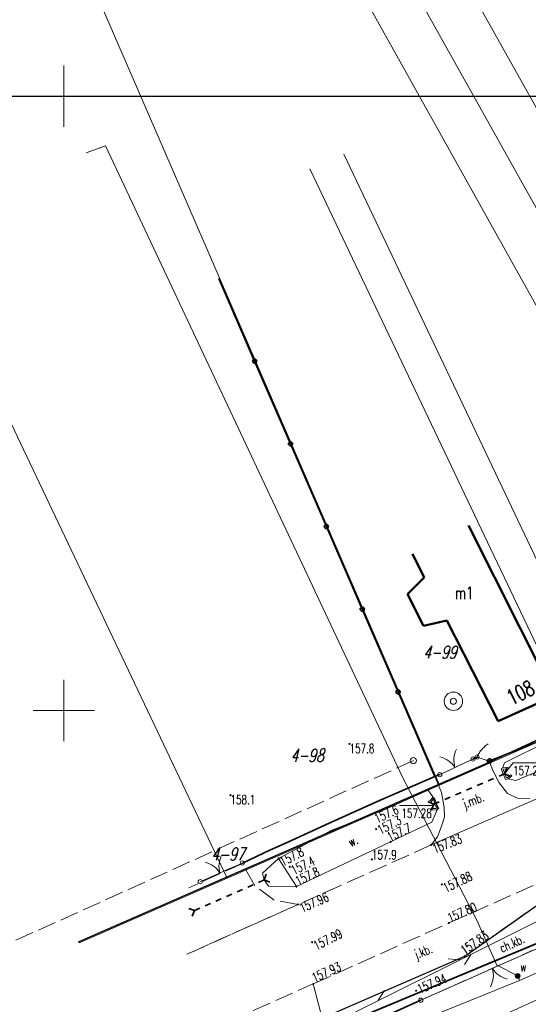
# Model space of a CAD drawing. Header units: metres. Extents: x 0 to 7550187, y 0 to 5738922.
# Tile 34 of 43: x 7549846 to 7549888, y 5738676 to 5738756. Entities that reach past the tile are written whole.
import ezdxf
from ezdxf import colors
from ezdxf.entities.mleader import LeaderData, LeaderLine
from ezdxf.enums import TextEntityAlignment as Align
from ezdxf.math import Vec2, Vec3

# ---------------------------------------------------------------- set-up
doc = ezdxf.new("R2010")
doc.units = ezdxf.units.M
for name, pattern in [('$AUDIT_BAD_LTYPE2', [0]), ('1', [0]), ('1_1', [0]), ('1_14', [1, -1]), ('1_OTDN_B', [0]), ('1_OTDN_BG', [0]), ('1_OTKC', [1.5, 1, -0.5]), ('1_OTKJ', [2, 1.5, -0.5]), ('1_OTKK', [0]), ('1_OTKR', [0]), ('1_OTKU', [2, 1.5, -0.5]), ('2_EGBU_A', [0]), ('3_SUGP', [0]), ('3_SUPP_P', [2, 1.5, -0.5]), ('3_SUTP_A', [0]), ('3_SUWP', [0]), ('HIDDEN', [0.375, 0.25, -0.125])]:
    doc.linetypes.add(name, pattern=pattern)
doc.layers.add('$AUDIT_BAD_LAYER1', color=7, linetype='Continuous')
doc.layers.add('_STYL_OPISY', color=7, linetype='Continuous')
for name, color, linetype, lineweight in [('_STYL_OPIS', 4, 'Continuous', 0), ('Dzialki', 90, '1', 18), ('EGBB_E_T_0', 7, 'Continuous', 20), ('Numery_dzialek', 90, 'Continuous', 13), ('OTD_L_12', 7, 'Continuous', 18), ('OTK_E_T_0', 7, 'Continuous', 0), ('OTK_E_T_1', 7, 'Continuous', 0), ('OTK_E_T_4', 7, 'Continuous', 0), ('OTK_L_0', 7, '1_OTKJ', 18), ('OTK_L_1', 7, '1_OTKK', 25), ('OTK_L_2', 7, '1_OTKC', 18), ('OTK_L_4', 7, '1_OTKU', 18), ('OTK_L_5', 7, 'Continuous', 18), ('OTK_L_8', 7, 'Continuous', 35), ('OTO_L_0', 7, 'Continuous', 35), ('OTO_L_1', 7, 'Continuous', 18), ('OTO_L_2', 7, 'Continuous', 18), ('OTR_T_0', 7, 'Continuous', 18), ('OTR_T_1', 7, 'Continuous', 18), ('Podzial_sekcyjny_krzyze', 7, '1', 0), ('SUW_E_T_2', 5, 'Continuous', 0), ('SUW_T_3', 5, 'Continuous', 18), ('SUW_T_5', 5, 'Continuous', 18), ('SUWP_L_0', 5, '3_SUWP', 18)]:
    doc.layers.add(name, color=color, linetype=linetype, lineweight=lineweight)
for name, color, linetype, lineweight, true_color in [('EADTD_T_0', 7, 'Continuous', 25, 0x800080), ('EGBB_L_0', 7, '2_EGBU_A', 50, 0x804000), ('P_SUK_T_3', 7, 'Continuous', 18, 0x803300), ('P_SUKP_L_0', 7, '3_SUPP_P', 18, 0x803300), ('SUGP_L_0', 7, '3_SUGP', 18, 0xbfbf00), ('SUTP_L_0', 7, '3_SUTP_A', 18, 0xff9100)]:
    doc.layers.add(name, color=color, linetype=linetype, lineweight=lineweight, true_color=true_color)
doc.styles.add('Romans', font='Romans.shx', dxfattribs={"width": 0.75})
doc.styles.get("Standard").update_dxf_attribs({"font": 'romans.shx', "width": 0.75})

# ---------------------------------------------------------------- blocks, each defined once
blk = doc.blocks.new('2_OTRN')
at = {"linetype": 'Continuous'}
blk.add_circle((0, 0), 0.045, dxfattribs=at)
blk = doc.blocks.new('2_OTRS')
at = {"linetype": 'Continuous'}
blk.add_circle((0, 0), 0.045, dxfattribs=at)
blk = doc.blocks.new('4_SUKS')
at = {"linetype": 'Continuous'}
blk.add_circle((0, 0), 0.25, dxfattribs=at)
blk = doc.blocks.new('4_SUWS')
at = {"linetype": 'Continuous'}
for radius in [0.75, 0.25]:
    blk.add_circle((0, 0), radius, dxfattribs=at)
blk = doc.blocks.new('4_SUWW')
at = {"linetype": 'Continuous'}
for radius in [0.2, 0.175, 0.15, 0.125, 0.1, 0.075, 0.05, 0.025, 0.00715]:
    blk.add_circle((0, 0), radius, dxfattribs=at)
blk = doc.blocks.new('G.6640.1.3850.2024_plan')
at = {"layer": 'Dzialki'}
for p, q in [((7549781.51, 5738922.42), (7549880.58, 5738693.92)), ((7549758.61, 5738906.69), (7549863.29, 5738686.35)), ((7549865.06, 5738790.98), (7549911.2, 5738708.33)), ((7549907.5, 5738706.77), (7549861.71, 5738788.8)), ((7549903.88, 5738705.24), (7549858.53, 5738786.72)), ((7549894.24, 5738700.14), (7549872.79, 5738745.29)), ((7549870.04, 5738744.08), (7549891.59, 5738698.74)), ((7549880.58, 5738693.92), (7549891.59, 5738698.74)), ((7549880.58, 5738693.92), (7549863.29, 5738686.35)), ((7549863.29, 5738686.35), (7549851.25, 5738681.08)), ((7549856.54, 5738667.76), (7549888.39, 5738681.03))]:
    blk.add_line(p, q, dxfattribs=at)
at = {"layer": 'EGBB_L_0', "linetype": '2_EGBU_A'}
for p, q in [((7549887.16, 5738706.68), (7549882.96, 5738715.06)), ((7549878.4, 5738712.74), (7549879.34, 5738710.81)), ((7549879.34, 5738710.81), (7549877.99, 5738709.47)), ((7549877.99, 5738709.47), (7549879.28, 5738706.87)), ((7549879.28, 5738706.87), (7549881.17, 5738707.31)), ((7549881.17, 5738707.31), (7549882.56, 5738704.6)), ((7549889.91, 5738701.18), (7549887.16, 5738706.68)), ((7549882.56, 5738704.6), (7549885.36, 5738699.12)), ((7549885.36, 5738699.12), (7549889.91, 5738701.18))]:
    blk.add_line(p, q, dxfattribs=at)
at = {"layer": 'OTD_L_12', "linetype": '1_OTDN_BG'}
for p, q in [((7549885.61, 5738695.24), (7549885.717, 5738695.3)), ((7549885.97, 5738694.37), (7549885.61, 5738695.24)), ((7549885.717, 5738695.3), (7549885.77, 5738695.33)), ((7549885.81, 5738695.21), (7549885.76, 5738695.18)), ((7549885.76, 5738695.18), (7549886.03, 5738694.52)), ((7549885.77, 5738695.33), (7549886.16, 5738695.37)), ((7549886.18, 5738695.25), (7549885.81, 5738695.21)), ((7549886.11, 5738694.54), (7549886.4, 5738694.76)), ((7549886.16, 5738695.37), (7549886.18, 5738695.25)), ((7549886.17, 5738694.44), (7549886.48, 5738694.67)), ((7549886.4, 5738694.76), (7549886.48, 5738694.67)), ((7549885.97, 5738694.37), (7549886.11, 5738694.419)), ((7549886.03, 5738694.52), (7549886.11, 5738694.54)), ((7549886.11, 5738694.419), (7549886.17, 5738694.44)), ((7549879.83, 5738692.66), (7549879.66, 5738692.59)), ((7549880.03, 5738692.9), (7549879.83, 5738692.66)), ((7549880.33, 5738691.9), (7549879.9, 5738691.88)), ((7549880.418, 5738691.956), (7549880.33, 5738691.9)), ((7549880.52, 5738692.02), (7549880.418, 5738691.956))]:
    blk.add_line(p, q, dxfattribs=at)
at = {"layer": 'OTD_L_12', "linetype": '1_OTDN_B'}
for p, q in [((7549879.71, 5738692.48), (7549879.66, 5738692.59)), ((7549879.87, 5738692.54), (7549879.71, 5738692.48)), ((7549880.07, 5738692.76), (7549879.87, 5738692.54)), ((7549880.03, 5738692.9), (7549880.085, 5738692.883)), ((7549880.09, 5738692.75), (7549880.07, 5738692.76)), ((7549880.085, 5738692.883), (7549880.19, 5738692.85)), ((7549880.24, 5738692.29), (7549880.09, 5738692.75)), ((7549880.19, 5738692.85), (7549880.36, 5738692.33)), ((7549880.36, 5738692.04), (7549880.24, 5738692.29)), ((7549880.36, 5738692.33), (7549880.52, 5738692.02)), ((7549879.9, 5738692), (7549880.3, 5738692.02)), ((7549879.9, 5738691.88), (7549879.9, 5738692)), ((7549880.3, 5738692.02), (7549880.36, 5738692.04))]:
    blk.add_line(p, q, dxfattribs=at)
at = {"layer": 'OTD_L_12', "linetype": '1_1'}
blk.add_line((7549879.961, 5738692.817), (7549880.221, 5738692.756), dxfattribs=at)
at = {"layer": 'OTK_L_0', "linetype": '1_OTKJ'}
for p, q in [((7549883.64, 5738696.2), (7549883.31, 5738696.04)), ((7549884.63, 5738695.87), (7549883.64, 5738696.2)), ((7549883.31, 5738696.04), (7549880.61, 5738694.77)), ((7549884.95, 5738695.05), (7549884.63, 5738695.87)), ((7549880.61, 5738694.77), (7549880.2, 5738694.63)), ((7549880.2, 5738694.63), (7549880.74, 5738693.31)), ((7549885.45, 5738694.1), (7549884.95, 5738695.05)), ((7549886.13, 5738693.24), (7549885.45, 5738694.1)), ((7549880.74, 5738693.31), (7549880.96, 5738692.1)), ((7549886.93, 5738692.86), (7549886.13, 5738693.24)), ((7549887.95, 5738692.83), (7549886.93, 5738692.86)), ((7549880.96, 5738692.1), (7549880.98, 5738691.3)), ((7549880.98, 5738691.3), (7549880.73, 5738690.5)), ((7549880.73, 5738690.5), (7549880.43, 5738689.71)), ((7549879.91, 5738689.04), (7549869.09, 5738684.2)), ((7549880.43, 5738689.71), (7549879.91, 5738689.04)), ((7549864.54, 5738687.54), (7549860.18, 5738685.55)), ((7549865.53, 5738685.76), (7549864.54, 5738687.54)), ((7549867.14, 5738684.55), (7549865.53, 5738685.76)), ((7549881.35, 5738682.69), (7549889.44, 5738686.29)), ((7549890.05, 5738685.21), (7549882.64, 5738679.98)), ((7549860.02, 5738680.15), (7549869.09, 5738684.2)), ((7549869.09, 5738684.2), (7549860.02, 5738680.15)), ((7549869.09, 5738684.2), (7549867.14, 5738684.55)), ((7549870.31, 5738677.73), (7549881.35, 5738682.69)), ((7549882.64, 5738679.98), (7549871.03, 5738674.94)), ((7549848.98, 5738668.25), (7549870.31, 5738677.73))]:
    blk.add_line(p, q, dxfattribs=at)
at = {"layer": 'OTK_L_0', "linetype": '1_14'}
for p, q in [((7549888.63, 5738692.86), (7549879.91, 5738689.04)), ((7549871.03, 5738674.94), (7549870.31, 5738677.73))]:
    blk.add_line(p, q, dxfattribs=at)
at = {"layer": 'OTK_L_1', "linetype": '1_OTKK'}
for p, q in [((7549882.64, 5738679.98), (7549890.05, 5738685.21)), ((7549871.03, 5738674.94), (7549882.64, 5738679.98))]:
    blk.add_line(p, q, dxfattribs=at)
at = {"layer": 'OTK_L_2', "linetype": '1_OTKC'}
for p, q in [((7549890.05, 5738685.21), (7549882.64, 5738679.98)), ((7549879.06, 5738676.4), (7549889.34, 5738680.98)), ((7549882.64, 5738679.98), (7549871.03, 5738674.94)), ((7549871.54, 5738673.04), (7549879.06, 5738676.4))]:
    blk.add_line(p, q, dxfattribs=at)
at = {"layer": 'OTK_L_4', "linetype": '1_OTKU'}
for p, q in [((7549890.5, 5738681.49), (7549879.06, 5738676.4)), ((7549879.06, 5738676.4), (7549871.54, 5738673.04))]:
    blk.add_line(p, q, dxfattribs=at)
at = {"layer": 'OTK_L_5', "linetype": '1_OTKR'}
for p, q in [((7549885.89, 5738695.72), (7549894.3, 5738699.92)), ((7549895.12, 5738697.74), (7549886.79, 5738694.29)), ((7549885.717, 5738695.3), (7549885.89, 5738695.72)), ((7549885.77, 5738695.33), (7549885.717, 5738695.3)), ((7549885.76, 5738695.18), (7549885.81, 5738695.21)), ((7549886.03, 5738694.52), (7549885.76, 5738695.18)), ((7549886.16, 5738695.37), (7549885.77, 5738695.33)), ((7549885.81, 5738695.21), (7549886.18, 5738695.25)), ((7549886.4, 5738694.76), (7549886.11, 5738694.54)), ((7549886.18, 5738695.25), (7549886.16, 5738695.37)), ((7549886.17, 5738694.44), (7549886.48, 5738694.67)), ((7549886.48, 5738694.67), (7549886.4, 5738694.76)), ((7549886.11, 5738694.54), (7549886.03, 5738694.52)), ((7549886.79, 5738694.29), (7549886.17, 5738694.44)), ((7549875.89, 5738691.83), (7549879.67, 5738693.51)), ((7549879.67, 5738693.51), (7549880.085, 5738692.883)), ((7549879.83, 5738692.66), (7549879.66, 5738692.59)), ((7549879.66, 5738692.59), (7549879.71, 5738692.48)), ((7549879.71, 5738692.48), (7549879.87, 5738692.54)), ((7549880.03, 5738692.9), (7549879.83, 5738692.66)), ((7549879.87, 5738692.54), (7549880.07, 5738692.76)), ((7549880.085, 5738692.883), (7549880.03, 5738692.9)), ((7549880.07, 5738692.76), (7549880.09, 5738692.75)), ((7549880.14, 5738692.8), (7549880.085, 5738692.883)), ((7549880.09, 5738692.75), (7549880.24, 5738692.29)), ((7549880.24, 5738692.29), (7549880.36, 5738692.04)), ((7549871.83, 5738690.24), (7549875.89, 5738691.83)), ((7549880.3, 5738692.02), (7549879.9, 5738692)), ((7549879.9, 5738692), (7549879.9, 5738691.88)), ((7549879.9, 5738691.88), (7549880.33, 5738691.9)), ((7549880.418, 5738691.956), (7549879.97, 5738690.91)), ((7549880.36, 5738692.04), (7549880.3, 5738692.02)), ((7549880.33, 5738691.9), (7549880.418, 5738691.956)), ((7549880.418, 5738691.956), (7549880.45, 5738692.03)), ((7549879.97, 5738690.91), (7549868.95, 5738685.65)), ((7549871.83, 5738690.24), (7549867.49, 5738687.95)), ((7549867.49, 5738687.95), (7549866.18, 5738686.76)), ((7549866.18, 5738686.76), (7549866.3, 5738686.2)), ((7549866.3, 5738686.2), (7549866.67, 5738685.69)), ((7549866.67, 5738685.69), (7549868.95, 5738685.65))]:
    blk.add_line(p, q, dxfattribs=at)
at = {"layer": 'OTK_L_5', "linetype": '1_14'}
for p, q in [((7549880.45, 5738692.03), (7549880.14, 5738692.8)), ((7549867.49, 5738687.95), (7549868.95, 5738685.65))]:
    blk.add_line(p, q, dxfattribs=at)
at = {"layer": 'OTK_L_8', "linetype": '1_OTKJ'}
for p, q in [((7549885.43, 5738694.633), (7549885.89, 5738694.83)), ((7549885.89, 5738694.83), (7549886.074, 5738695.29)), ((7549885.89, 5738694.83), (7549886.35, 5738694.646)), ((7549883.664, 5738693.875), (7549884.105, 5738694.065)), ((7549884.547, 5738694.254), (7549884.989, 5738694.444)), ((7549881.897, 5738693.118), (7549882.339, 5738693.307)), ((7549882.78, 5738693.496), (7549883.222, 5738693.686)), ((7549879.67, 5738692.544), (7549880.13, 5738692.36)), ((7549879.946, 5738691.9), (7549880.13, 5738692.36)), ((7549880.13, 5738692.36), (7549880.572, 5738692.549)), ((7549881.013, 5738692.739), (7549881.455, 5738692.928)), ((7549866.3, 5738686.2), (7549866.479, 5738686.661)), ((7549864.974, 5738685.615), (7549865.408, 5738685.807)), ((7549865.842, 5738685.998), (7549866.3, 5738686.2)), ((7549866.3, 5738686.2), (7549866.761, 5738686.021)), ((7549863.236, 5738684.849), (7549863.671, 5738685.041)), ((7549864.105, 5738685.232), (7549864.539, 5738685.424)), ((7549861.499, 5738684.083), (7549861.933, 5738684.275)), ((7549862.367, 5738684.466), (7549862.802, 5738684.658)), ((7549860.169, 5738683.879), (7549860.63, 5738683.7)), ((7549860.451, 5738683.239), (7549860.63, 5738683.7)), ((7549860.63, 5738683.7), (7549861.064, 5738683.892))]:
    blk.add_line(p, q, dxfattribs=at)
at = {"layer": 'OTO_L_0'}
for p, q in [((7549865.539, 5738728.43), (7549862.62, 5738735.16)), ((7549868.458, 5738721.7), (7549865.539, 5738728.43)), ((7549871.377, 5738714.97), (7549868.458, 5738721.7)), ((7549874.296, 5738708.24), (7549871.377, 5738714.97)), ((7549877.216, 5738701.511), (7549874.296, 5738708.24)), ((7549880.2, 5738694.63), (7549877.216, 5738701.511)), ((7549891.63, 5738698.69), (7549884.673, 5738695.887)), ((7549883.64, 5738696.2), (7549883.31, 5738696.04)), ((7549884.673, 5738695.887), (7549884.63, 5738695.87)), ((7549875.7, 5738692.67), (7549880.2, 5738694.63)), ((7549880.2, 5738694.63), (7549880.61, 5738694.77)), ((7549871.3, 5738690.69), (7549875.7, 5738692.67)), ((7549870.18, 5738690.17), (7549871.3, 5738690.69)), ((7549868.23, 5738689.27), (7549870.18, 5738690.17)), ((7549866.83, 5738688.65), (7549868.23, 5738689.27)), ((7549864.54, 5738687.57), (7549866.83, 5738688.65)), ((7549879.06, 5738676.4), (7549872.212, 5738673.34))]:
    blk.add_line(p, q, dxfattribs=at)
for centre in [(7549865.539, 5738728.43), (7549868.458, 5738721.7), (7549871.377, 5738714.97), (7549874.296, 5738708.24), (7549877.216, 5738701.511), (7549884.673, 5738695.887)]:
    blk.add_circle(centre, 0.17, dxfattribs=at)
at = {"layer": 'OTO_L_1'}
for p, q in [((7549881.168, 5738695.033), (7549882.526, 5738695.671)), ((7549882.526, 5738695.671), (7549883.31, 5738696.04)), ((7549880.61, 5738694.77), (7549881.394, 5738695.139)), ((7549863.396, 5738687.063), (7549864.54, 5738687.57)), ((7549861.11, 5738686.05), (7549862.254, 5738686.557)), ((7549862.025, 5738686.455), (7549863.396, 5738687.063)), ((7549890.5, 5738681.49), (7549885.351, 5738679.199)), ((7549884.209, 5738678.691), (7549879.06, 5738676.4)), ((7549885.579, 5738679.301), (7549884.209, 5738678.691))]:
    blk.add_line(p, q, dxfattribs=at)
for centre in [(7549883.31, 5738696.04), (7549880.61, 5738694.77), (7549864.54, 5738687.57), (7549861.11, 5738686.05), (7549879.06, 5738676.4)]:
    blk.add_circle(centre, 0.17, dxfattribs=at)
for centre, start, end in [((7549880.172, 5738694.259), 33.13536, 77.20973), ((7549883.757, 5738695.945), 153.17208, 197.24645), ((7549864.634, 5738687.309), 151.88164, 195.95601), ((7549861.012, 5738685.704), 31.84492, 75.91929), ((7549882.972, 5738678.443), 331.96689, 16.04127), ((7549886.592, 5738680.054), 211.93017, 256.00455)]:
    blk.add_arc(centre, 2, start, end, dxfattribs=at)
at = {"layer": 'OTO_L_2'}
for p, q in [((7549884.114, 5738696.917), (7549884.182, 5738696.989)), ((7549884.182, 5738696.989), (7549884.243, 5738697.042)), ((7549884.243, 5738697.042), (7549884.308, 5738697.105)), ((7549884.308, 5738697.105), (7549884.377, 5738697.156)), ((7549884.377, 5738697.156), (7549884.445, 5738697.207)), ((7549884.445, 5738697.207), (7549884.52, 5738697.256)), ((7549884.52, 5738697.256), (7549884.546, 5738697.268)), ((7549883.64, 5738696.2), (7549883.685, 5738696.29)), ((7549883.64, 5738696.2), (7549884.135, 5738696.035)), ((7549883.685, 5738696.29), (7549883.73, 5738696.381)), ((7549883.73, 5738696.381), (7549883.771, 5738696.462)), ((7549883.771, 5738696.462), (7549883.829, 5738696.548)), ((7549883.829, 5738696.548), (7549883.878, 5738696.627)), ((7549883.878, 5738696.627), (7549883.932, 5738696.703)), ((7549883.932, 5738696.703), (7549883.994, 5738696.778)), ((7549883.994, 5738696.778), (7549884.049, 5738696.854)), ((7549884.049, 5738696.854), (7549884.114, 5738696.917)), ((7549884.135, 5738696.035), (7549884.63, 5738695.87))]:
    blk.add_line(p, q, dxfattribs=at)
for centre in [(7549883.64, 5738696.2), (7549884.63, 5738695.87)]:
    blk.add_circle(centre, 0.17, dxfattribs=at)
at = {"layer": 'OTR_T_0', "linetype": 'Continuous', "lineweight": 0}
for p, q in [((7549885.89, 5738694.83), (7549886.572, 5738695.719)), ((7549886.572, 5738695.719), (7549889.069, 5738695.719)), ((7549877.324, 5738692.246), (7549879.957, 5738692.246)), ((7549880.13, 5738692.36), (7549879.957, 5738692.246))]:
    blk.add_line(p, q, dxfattribs=at)
at = {"layer": 'P_SUKP_L_0', "linetype": '3_SUPP_P'}
for p, q in [((7549878.46, 5738695.91), (7549849.31, 5738682.72)), ((7549849.31, 5738682.72), (7549838.53, 5738677.94))]:
    blk.add_line(p, q, dxfattribs=at)
at = {"layer": 'Podzial_sekcyjny_krzyze'}
for p, q in [((7549850, 5738747.5), (7549850, 5738752.5)), ((7549847.5, 5738750), (7549852.5, 5738750)), ((7549850, 5738697.5), (7549850, 5738702.5)), ((7549847.5, 5738700), (7549852.5, 5738700))]:
    blk.add_line(p, q, dxfattribs=at)
at = {"layer": 'SUGP_L_0', "linetype": '3_SUGP'}
blk.add_line((7549872.51, 5738669.22), (7549894.78, 5738679.26), dxfattribs=at)
at = {"layer": 'SUTP_L_0', "linetype": '3_SUTP_A'}
for p, q in [((7549891.98, 5738684.546), (7549885.627, 5738681.377)), ((7549885.627, 5738681.377), (7549872.203, 5738674.683)), ((7549883.166, 5738680.15), (7549882.628, 5738679.323)), ((7549882.271, 5738679.704), (7549881.287, 5738679.772)), ((7549876.097, 5738677.183), (7549875.559, 5738676.356))]:
    blk.add_line(p, q, dxfattribs=at)
at = {"layer": 'SUWP_L_0', "linetype": '3_SUWP'}
for p, q in [((7549853.409, 5738745.964), (7549851.812, 5738745.383)), ((7549877.57, 5738694.56), (7549853.409, 5738745.964)), ((7549883.63, 5738682.92), (7549877.57, 5738694.56)), ((7549885.25, 5738679.27), (7549883.63, 5738682.92)), ((7549886.95, 5738678.38), (7549885.25, 5738679.27)), ((7549888.71, 5738678.72), (7549887.11, 5738678.01)), ((7549887.11, 5738678.01), (7549855.31, 5738665.18)), ((7549887.11, 5738678.01), (7549886.95, 5738678.38))]:
    blk.add_line(p, q, dxfattribs=at)
at = {"layer": 'OTR_T_0'}
for p in [(7549885.89, 5738694.83), (7549880.13, 5738692.36), (7549879.91, 5738689.04), (7549880.78, 5738685.83), (7549869.09, 5738684.2), (7549881.35, 5738682.69), (7549870.22, 5738681.12), (7549882.64, 5738679.98), (7549870.31, 5738677.73), (7549878.68, 5738677.18)]:
    blk.add_blockref('2_OTRS', p, dxfattribs=at)
at = {"layer": 'OTR_T_1'}
for p in [(7549873.26, 5738697.27), (7549863.57, 5738693.11), (7549875.89, 5738691.83), (7549875.43, 5738690.33), (7549876.61, 5738689.3), (7549867.49, 5738687.95), (7549875.08, 5738687.87), (7549868.39, 5738687.26), (7549868.95, 5738685.65)]:
    blk.add_blockref('2_OTRN', p, dxfattribs=at)
at = {"layer": 'P_SUK_T_3'}
blk.add_blockref('4_SUKS', (7549878.46, 5738695.91), dxfattribs=at)
at = {"layer": 'SUW_T_3'}
blk.add_blockref('4_SUWS', (7549881.719, 5738700.743), dxfattribs=at)
at = {"layer": 'SUW_T_5'}
blk.add_blockref('4_SUWW', (7549886.95, 5738678.38), dxfattribs=at)
at = {"layer": 'EADTD_T_0', "width": 0.7}
blk.add_text('108', height=1.25, rotation=26.6, dxfattribs=at).set_placement((7549887.457, 5738700.885), align=Align.CENTER)
at = {"layer": 'EGBB_E_T_0', "width": 0.7}
blk.add_text('m1', height=1, dxfattribs=at).set_placement((7549882.589, 5738709.563), align=Align.MIDDLE)
at = {"layer": 'Numery_dzialek', "oblique": 15, "width": 0.7}
for s, p in [('4-99', (7549879.26, 5738705.26)), ('4-98', (7549868.45, 5738696.86)), ('4-97', (7549862.009, 5738688.823))]:
    blk.add_text(s, height=1.05, dxfattribs=at).set_placement(p, align=Align.TOP_LEFT)
at = {"layer": 'OTK_E_T_0', "lineweight": 9, "width": 0.7}
for s, rotation, p in [('j.mb.', 20.70904, (7549883.372, 5738692.576)), ('j.kb.', 21.44774, (7549879.304, 5738680.274))]:
    blk.add_text(s, height=0.75, rotation=rotation, dxfattribs=at).set_placement(p, align=Align.MIDDLE)
at = {"layer": 'OTK_E_T_1', "lineweight": 9, "width": 0.7}
blk.add_text('ch.kb.', height=0.75, rotation=24.37013, dxfattribs=at).set_placement((7549886.482, 5738681.031), align=Align.MIDDLE)
at = {"layer": 'OTK_E_T_4', "lineweight": 9, "width": 0.7}
blk.add_text('w.', height=0.75, rotation=26.14683, dxfattribs=at).set_placement((7549873.542, 5738689.366), align=Align.MIDDLE)
at = {"layer": 'OTR_T_0', "lineweight": 9, "width": 0.7}
blk.add_text('157.21', height=0.75, dxfattribs=at).set_placement((7549886.572, 5738694.719))
blk.add_text('157.28', height=0.75, dxfattribs=at).set_placement((7549879.957, 5738691.246), align=Align.RIGHT)
for s, rotation, p in [('157.83', 21.37061, (7549879.91, 5738689.04)), ('157.88', 25.68158, (7549880.78, 5738685.83)), ('157.96', 24.0999, (7549869.09, 5738684.2)), ('157.80', 23.98499, (7549881.141, 5738683.393)), ('157.99', 26.706, (7549870.22, 5738681.12)), ('157.83', 35.21699, (7549882.215, 5738680.675)), ('157.93', 24.192, (7549870.094, 5738678.521)), ('157.94', 22.79943, (7549878.678, 5738677.619))]:
    blk.add_text(s, height=0.75, rotation=rotation, dxfattribs=at).set_placement(p, align=Align.TOP_LEFT)
at = {"layer": 'OTR_T_1', "lineweight": 9, "width": 0.7}
for s, p in [('157.8', (7549873.26, 5738697.27)), ('158.1', (7549863.57, 5738693.11))]:
    blk.add_text(s, height=0.75, dxfattribs=at).set_placement(p, align=Align.TOP_LEFT)
for s, rotation, p in [('157.6', 23.958, (7549875.186, 5738691.497)), ('157.3', 27.45899, (7549875.437, 5738690.532)), ('157.7', 25.605, (7549876.213, 5738689.966)), ('157.8', 27.81837, (7549867.49, 5738687.95)), ('157.4', 26.19439, (7549868.39, 5738687.26)), ('157.8', 25.479, (7549868.746, 5738686.4))]:
    blk.add_text(s, height=0.75, rotation=rotation, dxfattribs=at).set_placement(p, align=Align.TOP_LEFT)
blk.add_text('157.9', height=0.75, dxfattribs=at).set_placement((7549875.08, 5738687.87))
at = {"layer": 'SUW_E_T_2', "lineweight": 9, "width": 0.7}
blk.add_text('w', height=0.75, dxfattribs=at).set_placement((7549887.164, 5738678.728))

msp = doc.modelspace()

# ---------------------------------------------------------------- linework, layer by layer
at = {"layer": '$AUDIT_BAD_LAYER1', "linetype": '$AUDIT_BAD_LTYPE2'}
msp.add_line((7549600, 5738750), (7550000, 5738750), dxfattribs=at)
msp.add_line((7549600, 5738750), (7550000, 5738750), dxfattribs=at)
msp.add_line((7549600, 5738750), (7550000, 5738750), dxfattribs=at)
at = {"layer": '_STYL_OPIS', "color": 1, "linetype": 'HIDDEN', "lineweight": 35, "ltscale": 5, "const_width": 0.1, "flags": 128}
for points in [[(7549971.61811, 5738733.98487), (7549944.55815, 5738722.52705), (7549922.47771, 5738713.17768), (7549911.11811, 5738708.38487), (7549903.79811, 5738705.29487), (7549894.14892, 5738700.19002), (7549884.60991, 5738695.76651), (7549879.58811, 5738693.56487), (7549851.16811, 5738681.13487)], [(7549998.0455, 5738727.32706), (7549973.3355, 5738716.31706), (7549888.44278, 5738680.97321), (7549856.57391, 5738667.69535)]]:
    msp.add_lwpolyline(points, dxfattribs=at)

# ---------------------------------------------------------------- block references
msp.add_blockref('G.6640.1.3850.2024_plan', (0, 0))

# ---------------------------------------------------------------- leaders
at = {"layer": '_STYL_OPISY', "linetype": 'Continuous'}
ml = msp.add_multileader_mtext('Standard', dxfattribs=at)
ml.set_content('{\\fArial|b0|i0|c238|p34;\\W0.95;DW807}', color=256)
ml.set_leader_properties(linetype='Continuous')
ml.build(insert=Vec2(0, 0))
ml.multileader.update_dxf_attribs({"text_right_attachment_type": 6, "dogleg_length": 0.36, "arrow_head_size": 0.06532})
ctx = ml.context
ctx.base_point, ctx.char_height, ctx.arrow_head_size, ctx.landing_gap_size, ctx.plane_origin, ctx.plane_x_axis, ctx.plane_y_axis = Vec3(7549922.91842, 5738705.78773), 0.54432, 0.06532, 0.03266, Vec3(7549915.78608, 5738708.33501), Vec3(0.89807222, 0.43984802), Vec3(-0.43984802, 0.89807222)
ctx.right_attachment, ctx.text_align_type = 6, 2
notes = []
notes.append((ctx, [(0, (0, 0, 0), (0, 0), (1, 0), 1, [])]))
ctx.mtext.insert, ctx.mtext.text_direction, ctx.mtext.rotation, ctx.mtext.alignment, ctx.mtext.flow_direction = Vec3(7549924.90976, 5738707.07125), Vec3(0.89807222, 0.43984802), 0.45542944, 3, 5
ml = msp.add_multileader_mtext('Standard', dxfattribs=at)
ml.set_content('{\\fArial|b0|i0|c238|p34;\\W0.95;GARWOLIN}', color=256)
ml.set_leader_properties(linetype='Continuous')
ml.build(insert=Vec2(0, 0))
ml.multileader.update_dxf_attribs({"text_right_attachment_type": 6, "dogleg_length": 0.36, "arrow_head_size": 0.054})
ctx = ml.context
ctx.base_point, ctx.char_height, ctx.arrow_head_size, ctx.landing_gap_size, ctx.plane_origin, ctx.plane_x_axis, ctx.plane_y_axis = Vec3(7549922.68643, 5738702.77508), 0.45, 0.054, 0.027, Vec3(7549916.82354, 5738705.09313), Vec3(0.91514998, 0.40311352), Vec3(-0.40311352, 0.91514998)
ctx.right_attachment, ctx.text_align_type = 6, 2
notes.append((ctx, [(0, (0, 0, 0), (0, 0), (1, 0), 1, [])]))
ctx.mtext.insert, ctx.mtext.text_direction, ctx.mtext.rotation, ctx.mtext.alignment, ctx.mtext.flow_direction = Vec3(7549925.5208, 5738704.27364), Vec3(0.91514998, 0.40311352), 0.41491651, 3, 5
ml = msp.add_multileader_mtext('Standard', dxfattribs=at)
ml.set_content('{\\fArial|b0|i0|c238|p34;\\W0.95;MACIEJOWICE}', color=256)
ml.set_leader_properties(linetype='Continuous')
ml.build(insert=Vec2(0, 0))
ml.multileader.update_dxf_attribs({"text_right_attachment_type": 6, "dogleg_length": 0.36, "arrow_head_size": 0.054})
ctx = ml.context
ctx.base_point, ctx.char_height, ctx.arrow_head_size, ctx.landing_gap_size, ctx.plane_origin, ctx.plane_x_axis, ctx.plane_y_axis = Vec3(7549898.48062, 5738695.72685), 0.45, 0.054, 0.027, Vec3(7549903.75997, 5738702.85813), Vec3(0.9196446, 0.39275158), Vec3(-0.39275158, 0.9196446)
ctx.right_attachment = 6
notes.append((ctx, [(0, (0, 0, 0), (0, 0), (1, 0), 1, [])]))
ctx.mtext.insert, ctx.mtext.text_direction, ctx.mtext.rotation, ctx.mtext.flow_direction = Vec3(7549898.41557, 5738695.9479), Vec3(0.9196446, 0.39275158), 0.40362169, 5
at = {"layer": '_STYL_OPISY'}
ml = msp.add_multileader_mtext('Standard', dxfattribs=at)
ml.set_content('{\\W0.85;\\C256;chodnik}', color=5, style='Romans')
ml.set_leader_properties(color=256, lineweight=-1)
ml.build(insert=Vec2(0, 0))
ml.multileader.update_dxf_attribs({"text_left_attachment_type": 6, "text_right_attachment_type": 6, "dogleg_length": 0.07355, "arrow_head_size": 0.2})
ctx = ml.context
ctx.base_point, ctx.char_height, ctx.arrow_head_size, ctx.landing_gap_size, ctx.plane_origin = Vec3(7549911.27105, 5738695.04221), 0.3, 0.2, 0.08, Vec3(7549912.20485, 5738694.70922)
ctx.left_attachment, ctx.right_attachment = 6, 6
notes.append((ctx, [(0, (0, 0, 0), (0, 0), (1, 0), 1, [])]))
ctx.mtext.insert, ctx.mtext.flow_direction = Vec3(7549911.35105, 5738695.40221), 5
for ctx, leaders in notes:
    for number, flags, end, landing, length, lines in leaders:
        leader = LeaderData()
        leader.index, (leader.has_last_leader_line, leader.has_dogleg_vector, leader.attachment_direction) = number, flags
        leader.last_leader_point, leader.dogleg_vector, leader.dogleg_length = Vec3(end), Vec3(landing), length
        for number, points, colour, breaks in lines:
            line = LeaderLine()
            line.index, line.vertices, line.color, line.breaks = number, Vec3.list(points), colors.encode_raw_color(colour), breaks
            leader.lines.append(line)
        ctx.leaders.append(leader)

doc.saveas('drawing.dxf')
